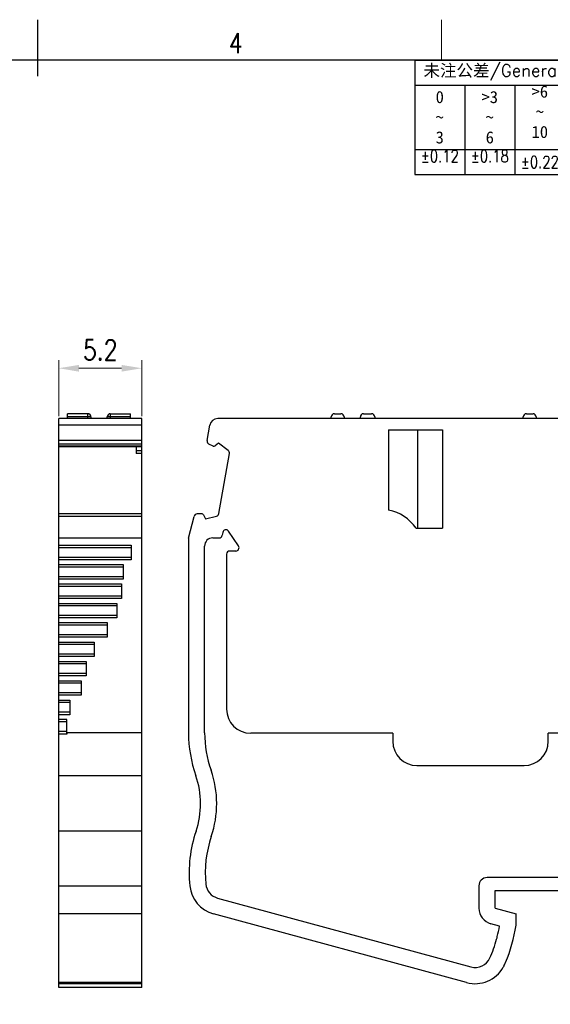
# Model space of a CAD drawing. Header units: inches. Extents: x 2053 to 2350, y -5132 to -4922.
# Tile 5 of 25: x 2199 to 2265, y -5044 to -4922. Entities that reach past the tile are written whole.
import ezdxf
from ezdxf.enums import TextEntityAlignment as Align

# ---------------------------------------------------------------- set-up
doc = ezdxf.new("R2010")
doc.units = ezdxf.units.IN
doc.header["$MEASUREMENT"] = 0
for name, color, linetype, lineweight in [('TEXT', 6, 'Continuous', 13), ('尺寸层', 3, 'Continuous', 13), ('轮廓线', 7, 'Continuous', 30)]:
    doc.layers.add(name, color=color, linetype=linetype, lineweight=lineweight)
doc.layers.add('尺寸线', color=3, linetype='Continuous')
doc.styles.add('romans-V1.1', font='romans.shx', dxfattribs={"width": 0.8})
doc.styles.add('Romans-高1.8', font='romans.shx', dxfattribs={"width": 0.8, "height": 1.8})
doc.styles.add('romans-高2.5', font='romans.shx', dxfattribs={"width": 0.8, "height": 2.5})
doc.styles.add('romans-高3.5', font='romans.shx', dxfattribs={"width": 0.8, "height": 3.5})
doc.styles.add('宋体-高2.5', font='txt', dxfattribs={"width": 0.8, "height": 2.5})
doc.dimstyles.new('A4 放大2倍', dxfattribs={"dimtxt": 2.5, "dimasz": 2.5, "dimexe": 1, "dimexo": 0.3, "dimgap": 1, "dimtad": 1, "dimlfac": 0.5, "dimzin": 1, "dimdsep": 46, "dimtxsty": 'romans-高2.5', "dimcen": 1, "dimclrd": 256, "dimclre": 256, "dimclrt": 256, "dimadec": 0, "dimazin": 0, "dimtfac": 1, "dimtmove": 0, "dimatfit": 3, "dimfxl": 1, "dimtolj": 1, "dimtzin": 0, "dimlwd": -1, "dimlwe": -1, "dimarcsym": 0})

# ---------------------------------------------------------------- blocks, each defined once
blk = doc.blocks.new('FOR-1754 Rev.1.1-A4客户图')
at = {"layer": 'TEXT'}
blk.add_line((-93.5, 200), (-93.5, 205), dxfattribs=at)
at = {"layer": '尺寸线'}
blk.add_line((-143.5, 198), (-143.5, 205), dxfattribs=at)
at = {"layer": '轮廓线'}
blk.add_lwpolyline([(-74.67, 0), (0, 0), (0, 200), (-287, 200)], dxfattribs=at)
at = {"layer": 'TEXT', "style": 'romans-高2.5', "width": 0.8}
blk.add_text('4', height=2.5, dxfattribs=at).set_placement((-119.85, 200.85))
at = {"layer": '尺寸线', "width": 0.8}
for tag, height, style, p in [('/', 2.5, 'romans-高2.5', (-94.89, 30.44)), ('/', 2.5, 'romans-高2.5', (-96.71, 25.38)), ('/', 2.5, 'romans-高2.5', (-102.11, 20.6)), ('15EDGKNM-3.81-XXP-1Y-1000A(H)', 3.5, 'romans-高3.5', (-40.89, 11.73)), ('CENGMZ_2018.10.18', 2.5, 'romans-高2.5', (-97.54, 6.17)), ('15EDGKNM-3.5-C04', 2.5, 'romans-高2.5', (-47.36, 6.2)), ('T0-1', 2.5, 'romans-高2.5', (-5.69, 6.17)), ('2:1', 2.5, 'romans-高2.5', (-23.28, 1.2)), ('1/1', 2.5, 'romans-高2.5', (-5.77, 1.37))]:
    blk.add_attdef(tag, text='', height=height, dxfattribs=dict(at, style=style)).set_placement(p, align=Align.CENTER)
at = {"layer": '尺寸线', "style": '宋体-高2.5', "width": 0.8}
blk.add_attdef('/', text='', height=2.5, dxfattribs=at).set_placement((-55.64, 31.97), align=Align.MIDDLE_LEFT)
blk = doc.blocks.new('*T3')
at = {"layer": '尺寸线', "color": 0, "lineweight": -2}
for p, q in [((0, 0), (6.2, 0)), ((0, 0), (0, -3.1)), ((6.2, 0), (12.4, 0)), ((12.4, 0), (18.6, 0)), ((18.6, 0), (24.8, 0)), ((24.8, 0), (31, 0)), ((31, 0), (37.2, 0)), ((37.2, 0), (43.4, 0)), ((43.4, 0), (49.6, 0)), ((49.6, 0), (55.8, 0)), ((55.8, 0), (62, 0)), ((62, 0), (68.2, 0)), ((68.2, 0), (74.4, 0)), ((74.4, 0), (80.6, 0)), ((80.6, 0), (86.8, 0)), ((86.8, 0), (96.8, 0)), ((86.8, 0), (86.8, -3.1)), ((96.8, 0), (96.8, -3.1)), ((0, -3.1), (6.2, -3.1)), ((0, -3.1), (0, -5.91)), ((6.2, -3.1), (12.4, -3.1)), ((6.2, -3.1), (6.2, -5.91)), ((12.4, -3.1), (18.6, -3.1)), ((12.4, -3.1), (12.4, -5.91)), ((18.6, -3.1), (24.8, -3.1)), ((18.6, -3.1), (18.6, -5.91)), ((24.8, -3.1), (31, -3.1)), ((24.8, -3.1), (24.8, -5.91)), ((31, -3.1), (37.2, -3.1)), ((31, -3.1), (31, -5.91)), ((37.2, -3.1), (43.4, -3.1)), ((37.2, -3.1), (37.2, -5.91)), ((43.4, -3.1), (49.6, -3.1)), ((43.4, -3.1), (43.4, -5.91)), ((49.6, -3.1), (55.8, -3.1)), ((49.6, -3.1), (49.6, -5.91)), ((55.8, -3.1), (62, -3.1)), ((55.8, -3.1), (55.8, -5.91)), ((62, -3.1), (68.2, -3.1)), ((62, -3.1), (62, -5.91)), ((68.2, -3.1), (74.4, -3.1)), ((68.2, -3.1), (68.2, -5.91)), ((74.4, -3.1), (80.6, -3.1)), ((74.4, -3.1), (74.4, -5.91)), ((80.6, -3.1), (86.8, -3.1)), ((80.6, -3.1), (80.6, -5.91)), ((86.8, -3.1), (86.8, -5.91)), ((96.8, -3.1), (96.8, -5.91)), ((0, -5.91), (0, -8.29)), ((6.2, -5.91), (6.2, -8.29)), ((12.4, -5.91), (12.4, -8.29)), ((18.6, -5.91), (18.6, -8.29)), ((24.8, -5.91), (24.8, -8.29)), ((31, -5.91), (31, -8.29)), ((37.2, -5.91), (37.2, -8.29)), ((43.4, -5.91), (43.4, -8.29)), ((49.6, -5.91), (49.6, -8.29)), ((55.8, -5.91), (55.8, -8.29)), ((62, -5.91), (62, -8.29)), ((68.2, -5.91), (68.2, -8.29)), ((74.4, -5.91), (74.4, -8.29)), ((80.6, -5.91), (80.6, -8.29)), ((86.8, -5.91), (86.8, -8.29)), ((96.8, -5.91), (96.8, -8.29)), ((0, -8.29), (0, -11.1)), ((6.2, -8.29), (6.2, -11.1)), ((12.4, -8.29), (12.4, -11.1)), ((18.6, -8.29), (18.6, -11.1)), ((24.8, -8.29), (24.8, -11.1)), ((31, -8.29), (31, -11.1)), ((37.2, -8.29), (37.2, -11.1)), ((43.4, -8.29), (43.4, -11.1)), ((49.6, -8.29), (49.6, -11.1)), ((55.8, -8.29), (55.8, -11.1)), ((62, -8.29), (62, -11.1)), ((68.2, -8.29), (68.2, -11.1)), ((74.4, -8.29), (74.4, -11.1)), ((80.6, -8.29), (80.6, -11.1)), ((86.8, -8.29), (96.8, -8.29)), ((86.8, -8.29), (86.8, -11.1)), ((96.8, -8.29), (96.8, -11.1)), ((0, -11.1), (6.2, -11.1)), ((0, -11.1), (0, -14.2)), ((6.2, -11.1), (12.4, -11.1)), ((6.2, -11.1), (6.2, -14.2)), ((12.4, -11.1), (18.6, -11.1)), ((12.4, -11.1), (12.4, -14.2)), ((18.6, -11.1), (24.8, -11.1)), ((18.6, -11.1), (18.6, -14.2)), ((24.8, -11.1), (31, -11.1)), ((24.8, -11.1), (24.8, -14.2)), ((31, -11.1), (37.2, -11.1)), ((31, -11.1), (31, -14.2)), ((37.2, -11.1), (43.4, -11.1)), ((37.2, -11.1), (37.2, -14.2)), ((43.4, -11.1), (49.6, -11.1)), ((43.4, -11.1), (43.4, -14.2)), ((49.6, -11.1), (55.8, -11.1)), ((49.6, -11.1), (49.6, -14.2)), ((55.8, -11.1), (62, -11.1)), ((55.8, -11.1), (55.8, -14.2)), ((62, -11.1), (68.2, -11.1)), ((62, -11.1), (62, -14.2)), ((68.2, -11.1), (74.4, -11.1)), ((68.2, -11.1), (68.2, -14.2)), ((74.4, -11.1), (80.6, -11.1)), ((74.4, -11.1), (74.4, -14.2)), ((80.6, -11.1), (86.8, -11.1)), ((80.6, -11.1), (80.6, -14.2)), ((86.8, -11.1), (86.8, -14.2)), ((96.8, -11.1), (96.8, -14.2)), ((0, -14.2), (6.2, -14.2)), ((6.2, -14.2), (12.4, -14.2)), ((12.4, -14.2), (18.6, -14.2)), ((18.6, -14.2), (24.8, -14.2)), ((24.8, -14.2), (31, -14.2)), ((31, -14.2), (37.2, -14.2)), ((37.2, -14.2), (43.4, -14.2)), ((43.4, -14.2), (49.6, -14.2)), ((49.6, -14.2), (55.8, -14.2)), ((55.8, -14.2), (62, -14.2)), ((62, -14.2), (68.2, -14.2)), ((68.2, -14.2), (74.4, -14.2)), ((74.4, -14.2), (80.6, -14.2)), ((80.6, -14.2), (86.8, -14.2)), ((86.8, -14.2), (96.8, -14.2))]:
    blk.add_line(p, q, dxfattribs=at)
at = {"layer": '尺寸线', "color": 0, "char_height": 1.5}
for s, insert, width, attachment_point in [('{\\fSimSun|b0|i0|c134|p2;\\C256; 未注公差\\Fromans|c134;/General tolerances(mm)}', (0.06, -1.55), 86.68, 4), ('0\\P~\\P3', (3.1, -7.1), 6.08, 5), ('>3\\P~\\P6', (9.3, -7.1), 6.08, 5), ('>6\\P~\\P10', (15.5, -3.16), 6.08, 2), ('>10\\P~\\P18', (21.7, -7.1), 6.08, 5), ('>18\\P~\\P30', (27.9, -7.1), 6.08, 5), ('>30\\P~\\P50', (34.1, -7.1), 6.08, 5), ('>50\\P~\\P80', (40.3, -7.1), 6.08, 5), ('>80\\P~\\P120', (46.5, -7.1), 6.08, 5), ('>120\\P~\\P180', (52.7, -7.1), 6.08, 5), ('>180\\P~\\P250', (58.9, -7.1), 6.08, 5), ('>250\\P~\\P315', (65.1, -7.1), 6.08, 5), ('>315\\P~\\P400', (71.3, -7.1), 6.08, 5), ('>400\\P~\\P500', (77.5, -7.1), 6.08, 5), ('{\\C256;\\P\\P0.1/10}', (91.8, -4.15), 9.88, 5), ('>500', (83.7, -7.1), 6.08, 5)]:
    blk.add_mtext(s, dxfattribs=dict(at, insert=insert, width=width, attachment_point=attachment_point))
for s, insert, width, attachment_point, style in [('\\P±2%%D', (91.8, -8.35), 9.88, 2, 'romans-V1.1'), ('±0.12', (3.1, -11.16), 6.08, 2, 'Romans-高1.8'), ('±0.18', (9.3, -11.16), 6.08, 2, 'romans-V1.1'), ('±0.22', (15.5, -12.65), 6.08, 5, 'romans-V1.1'), ('±0.26', (21.7, -12.65), 6.08, 5, 'romans-V1.1'), ('±0.31', (27.9, -12.65), 6.08, 5, 'romans-V1.1'), ('±0.37', (34.1, -12.65), 6.08, 5, 'romans-V1.1'), ('±0.57', (40.3, -12.65), 6.08, 5, 'romans-V1.1'), ('±0.80', (46.5, -12.65), 6.08, 5, 'romans-V1.1'), ('±0.93', (52.7, -12.65), 6.08, 5, 'romans-V1.1'), ('±1.05', (58.9, -12.65), 6.08, 5, 'romans-V1.1'), ('±1.15', (65.1, -12.65), 6.08, 5, 'romans-V1.1'), ('±1.60', (71.3, -12.65), 6.08, 5, 'romans-V1.1'), ('±2.20', (77.5, -12.65), 6.08, 5, 'romans-V1.1'), ('±2.50', (83.7, -12.65), 6.08, 5, 'romans-V1.1')]:
    blk.add_mtext(s, dxfattribs=dict(at, insert=insert, width=width, attachment_point=attachment_point, style=style))
blk = doc.blocks.new('DIN16742-TG6(NW)Rev.1.1')
at = {"layer": '尺寸线'}
for p, q in [((89.9, 10.18), (93.7, 10.18)), ((90.17, 3.41), (93.43, 5.3)), ((93.43, 3.41), (90.17, 3.41))]:
    blk.add_line(p, q, dxfattribs=at)
blk.add_arc((91.8, 10.18), 1.9, 0, 180, dxfattribs=at)
blk.add_blockref('*T3', (0, 14.2))
blk = doc.blocks.new('*D5')
at = {"layer": 'Defpoints', "color": 0}
for p in [(2214.26, -4965.64), (2203.96, -4971.88), (2214.26, -4971.88)]:
    blk.add_point(p, dxfattribs=at)
at = {"layer": '尺寸层'}
for p, q in [((2203.96, -4971.58), (2203.96, -4964.64)), ((2214.26, -4971.58), (2214.26, -4964.64)), ((2206.46, -4965.64), (2211.76, -4965.64))]:
    blk.add_line(p, q, dxfattribs=at)
for points in [[(2206.46, -4965.23), (2206.46, -4966.06), (2203.96, -4965.64)], [(2211.76, -4965.23), (2211.76, -4966.06), (2214.26, -4965.64)]]:
    blk.add_solid(points, dxfattribs=at)
at = {"layer": '尺寸层', "insert": (2209.11, -4963.39), "char_height": 2.5, "attachment_point": 5, "style": 'romans-高2.5'}
blk.add_mtext('\\A1;5.2', dxfattribs=at)

msp = doc.modelspace()

# ---------------------------------------------------------------- linework, layer by layer
msp.add_line((2203.961, -5042.381), (2203.961, -4971.881))
at = {"color": 7, "linetype": 'Continuous'}
for p, q in [((2214.261, -4971.881), (2203.961, -4971.881)), ((2205.061, -4971.881), (2205.061, -4971.281)), ((2207.561, -4971.281), (2205.061, -4971.281)), ((2207.961, -4971.681), (2205.061, -4971.681)), ((2207.561, -4971.881), (2207.561, -4971.281)), ((2207.961, -4971.681), (2207.961, -4971.881)), ((2209.961, -4971.881), (2209.961, -4971.681)), ((2212.861, -4971.681), (2209.961, -4971.681)), ((2210.361, -4971.281), (2210.361, -4971.881)), ((2210.361, -4971.281), (2212.861, -4971.281)), ((2212.861, -4971.881), (2212.861, -4971.281)), ((2214.261, -5042.381), (2214.261, -4971.881)), ((2271.95, -4971.881), (2223.681, -4971.881)), ((2237.75, -4971.881), (2237.75, -4971.681)), ((2238.15, -4971.281), (2238.95, -4971.281)), ((2239.35, -4971.681), (2239.35, -4971.881)), ((2241.35, -4971.881), (2241.35, -4971.681)), ((2241.75, -4971.281), (2242.75, -4971.281)), ((2243.15, -4971.681), (2243.15, -4971.881)), ((2261.55, -4971.881), (2261.55, -4971.681)), ((2261.95, -4971.281), (2262.75, -4971.281)), ((2263.15, -4971.681), (2263.15, -4971.881)), ((2214.261, -4972.707), (2203.961, -4972.707)), ((2222.36, -4974.613), (2222.696, -4972.707)), ((2244.85, -4973.281), (2244.85, -4983.233)), ((2244.85, -4973.281), (2251.552, -4973.281)), ((2248.453, -4973.281), (2248.453, -4985.468)), ((2251.552, -4973.281), (2251.552, -4985.468)), ((2214.261, -4974.613), (2203.961, -4974.613)), ((2214.261, -4975.044), (2203.961, -4975.044)), ((2214.261, -4975.302), (2203.961, -4975.302)), ((2203.961, -4975.321), (2214.261, -4975.321)), ((2213.561, -4975.321), (2213.561, -4976.223)), ((2223.128, -4975.302), (2222.583, -4975.044)), ((2223.758, -4974.909), (2223.346, -4975.272)), ((2224.974, -4975.835), (2223.758, -4974.909)), ((2213.561, -4975.835), (2214.261, -4975.835)), ((2214.261, -4976.223), (2213.561, -4976.223)), ((2223.817, -4983.645), (2225.126, -4976.223)), ((2214.261, -4983.7), (2203.961, -4983.7)), ((2214.261, -4984), (2203.961, -4984)), ((2213.561, -4983.645), (2213.561, -4983.692)), ((2213.561, -4983.645), (2214.261, -4983.645)), ((2220.05, -4986.685), (2220.748, -4984)), ((2221.738, -4983.692), (2221.133, -4983.7)), ((2221.919, -4983.811), (2222.143, -4984.311)), ((2222.143, -4984.311), (2223.521, -4983.964)), ((2224.292, -4985.983), (2224.228, -4986.344)), ((2226.248, -4987.673), (2225.019, -4985.831)), ((2248.25, -4985.468), (2251.552, -4985.468)), ((2214.261, -4986.685), (2203.961, -4986.685)), ((2203.961, -4987.581), (2212.961, -4987.581)), ((2212.961, -4987.581), (2212.961, -4989.381)), ((2220.05, -4986.685), (2220.05, -5010.845)), ((2222.05, -5010.832), (2222.05, -4987.675)), ((2223.05, -4986.675), (2223.834, -4986.675)), ((2212.961, -4987.881), (2203.961, -4987.881)), ((2224.763, -4988.695), (2224.763, -5007.881)), ((2225.915, -4988.295), (2225.163, -4988.295)), ((2212.961, -4989.081), (2203.961, -4989.081)), ((2212.961, -4989.381), (2203.961, -4989.381)), ((2203.961, -4989.981), (2211.961, -4989.981)), ((2211.961, -4990.281), (2203.961, -4990.281)), ((2211.961, -4989.981), (2211.961, -4991.781)), ((2211.961, -4991.481), (2203.961, -4991.481)), ((2211.961, -4991.781), (2203.961, -4991.781)), ((2203.961, -4992.381), (2211.761, -4992.381)), ((2211.761, -4992.681), (2203.961, -4992.681)), ((2211.761, -4992.381), (2211.761, -4994.181)), ((2211.761, -4993.881), (2203.961, -4993.881)), ((2211.761, -4994.181), (2203.961, -4994.181)), ((2203.961, -4994.781), (2211.161, -4994.781)), ((2211.161, -4995.081), (2203.961, -4995.081)), ((2211.161, -4994.781), (2211.161, -4996.581)), ((2211.161, -4996.281), (2203.961, -4996.281)), ((2211.161, -4996.581), (2203.961, -4996.581)), ((2203.961, -4997.171), (2209.961, -4997.171)), ((2209.961, -4997.481), (2203.961, -4997.481)), ((2209.961, -4997.171), (2209.961, -4998.981)), ((2209.961, -4998.681), (2203.961, -4998.681)), ((2209.961, -4998.981), (2203.961, -4998.981)), ((2203.961, -4999.581), (2208.361, -4999.581)), ((2208.361, -4999.881), (2203.961, -4999.881)), ((2208.361, -4999.581), (2208.361, -5001.381)), ((2208.361, -5001.081), (2203.961, -5001.081)), ((2208.361, -5001.381), (2203.961, -5001.381)), ((2203.961, -5001.981), (2207.361, -5001.981)), ((2207.361, -5002.281), (2203.961, -5002.281)), ((2207.361, -5001.981), (2207.361, -5003.781)), ((2207.361, -5003.481), (2203.961, -5003.481)), ((2207.361, -5003.781), (2203.961, -5003.781)), ((2203.961, -5004.381), (2206.761, -5004.381)), ((2206.761, -5004.681), (2203.961, -5004.681)), ((2206.761, -5004.381), (2206.761, -5006.181)), ((2206.761, -5005.881), (2203.961, -5005.881)), ((2206.761, -5006.181), (2203.961, -5006.181)), ((2203.961, -5006.781), (2205.361, -5006.781)), ((2205.361, -5007.081), (2203.961, -5007.081)), ((2205.361, -5006.781), (2205.361, -5008.581)), ((2205.361, -5008.281), (2203.961, -5008.281)), ((2205.361, -5008.581), (2203.961, -5008.581)), ((2204.961, -5009.181), (2203.961, -5009.181)), ((2204.961, -5009.481), (2203.961, -5009.481)), ((2204.961, -5010.981), (2204.961, -5009.181)), ((2204.961, -5010.681), (2203.961, -5010.681)), ((2204.961, -5010.98), (2203.961, -5010.98)), ((2204.961, -5010.845), (2204.961, -5010.98)), ((2214.261, -5010.845), (2204.961, -5010.845)), ((2245.37, -5010.881), (2227.763, -5010.881)), ((2245.37, -5010.881), (2245.37, -5011.881)), ((2264.639, -5011.881), (2264.639, -5010.881)), ((2291.15, -5010.881), (2264.639, -5010.881)), ((2248.37, -5014.881), (2261.639, -5014.881)), ((2214.261, -5016.143), (2203.961, -5016.143)), ((2214.261, -5023.022), (2203.961, -5023.022)), ((2268.786, -5028.781), (2257.05, -5028.781)), ((2203.961, -5029.795), (2214.261, -5029.795)), ((2256.05, -5029.781), (2256.05, -5032.563)), ((2258.05, -5030.381), (2268.786, -5030.381)), ((2258.05, -5032.563), (2258.05, -5030.381)), ((2223.666, -5031.317), (2255.051, -5039.856)), ((2258.05, -5032.563), (2260.65, -5033.26)), ((2214.261, -5033.247), (2203.961, -5033.247)), ((2254.526, -5041.786), (2223.141, -5033.247)), ((2260.65, -5034.681), (2260.65, -5033.26)), ((2258.607, -5034.783), (2257.533, -5034.495)), ((2259.091, -5039.836), (2259.06, -5039.891)), ((2259.147, -5039.728), (2259.091, -5039.836)), ((2259.154, -5039.727), (2259.142, -5039.697)), ((2214.261, -5041.786), (2203.961, -5041.786)), ((2214.261, -5041.926), (2203.961, -5041.926)), ((2214.261, -5042.381), (2203.961, -5042.381))]:
    msp.add_line(p, q, dxfattribs=at)
for centre, radius, start, end in [((2207.561, -4971.681), 0.4, 0, 90), ((2210.361, -4971.681), 0.4, 90, 180), ((2223.681, -4972.881), 1, 90, 170), ((2238.15, -4971.681), 0.4, 90, 180), ((2238.95, -4971.681), 0.4, 0, 90), ((2241.75, -4971.681), 0.4, 90, 180), ((2242.75, -4971.681), 0.4, 0, 90), ((2261.95, -4971.681), 0.4, 90, 180), ((2262.75, -4971.681), 0.4, 0, 90), ((2222.754, -4974.683), 0.4, 170, 244.7), ((2223.214, -4975.121), 0.2, 244.7, 311.3), ((2224.732, -4976.153), 0.4, 350, 52.73596), ((2221.135, -4984.1), 0.4, 90.73, 165.43), ((2221.736, -4983.892), 0.2, 24.13, 89.38085), ((2223.423, -4983.576), 0.4, 284.16414, 350), ((2243.863, -4988.441), 5.3, 34.12131, 79.2606), ((2223.834, -4986.275), 0.4, 270, 350), ((2224.686, -4986.052), 0.4, 33.7, 170), ((2223.05, -4987.675), 1, 90, 180), ((2225.915, -4987.895), 0.4, 270, 33.7), ((2225.163, -4988.695), 0.4, 90, 180), ((2227.763, -5007.881), 3, 180, 270), ((2236.052, -5010.836), 16.001, 180.03383, 199.36954), ((2236.052, -5010.836), 14.001, 179.98404, 199.36954), ((2248.37, -5011.881), 3, 180, 270), ((2261.639, -5011.881), 3, 270, 0), ((2211.05, -5019.625), 12.5, 341.12316, 19.36954), ((2211.05, -5019.625), 10.5, 341.12316, 19.36953), ((2236.052, -5028.174), 15.923, 161.12316, 185.84346), ((2236.052, -5028.174), 13.923, 161.12316, 185.84346), ((2257.05, -5029.781), 1, 90, 180), ((2224.191, -5029.387), 4, 185.84346, 254.78054), ((2224.191, -5029.387), 2, 185.84346, 254.78054), ((2258.05, -5032.563), 2, 180, 255), ((2241.862, -5031.85), 17, 345.56128, 350.06528), ((2241.862, -5031.85), 19, 336.94164, 351.4318), ((2241.862, -5031.85), 17, 336.10363, 344.44546), ((2257.33, -5035.993), 1, 335.47515, 354.53159), ((2255.576, -5037.926), 2, 254.78054, 336.10363), ((2255.576, -5037.926), 4, 254.78054, 330.58312), ((2255.664, -5037.725), 4, 330.47392, 336.94164)]:
    msp.add_arc(centre, radius, start, end, dxfattribs=at)

# ---------------------------------------------------------------- block references
msp.add_blockref('FOR-1754 Rev.1.1-A4客户图', (2344.894, -5127.439))
at = {"layer": '尺寸线'}
msp.add_blockref('DIN16742-TG6(NW)Rev.1.1', (2248.094, -4941.639), dxfattribs=at)

# ---------------------------------------------------------------- dimensions: what is measured, and where the dimension line sits
at = {"layer": '尺寸层'}
dim = msp.add_linear_dim(base=(2214.261, -4965.643), p1=(2203.961, -4971.881), p2=(2214.261, -4971.881), text='5.2', dimstyle='A4 放大2倍', override={"dimdec": 1}, dxfattribs=at)
dim.commit()
dim.dimension.update_dxf_attribs({"geometry": '*D5', "text_midpoint": (2209.111, -4963.393)})

doc.saveas('drawing.dxf')
